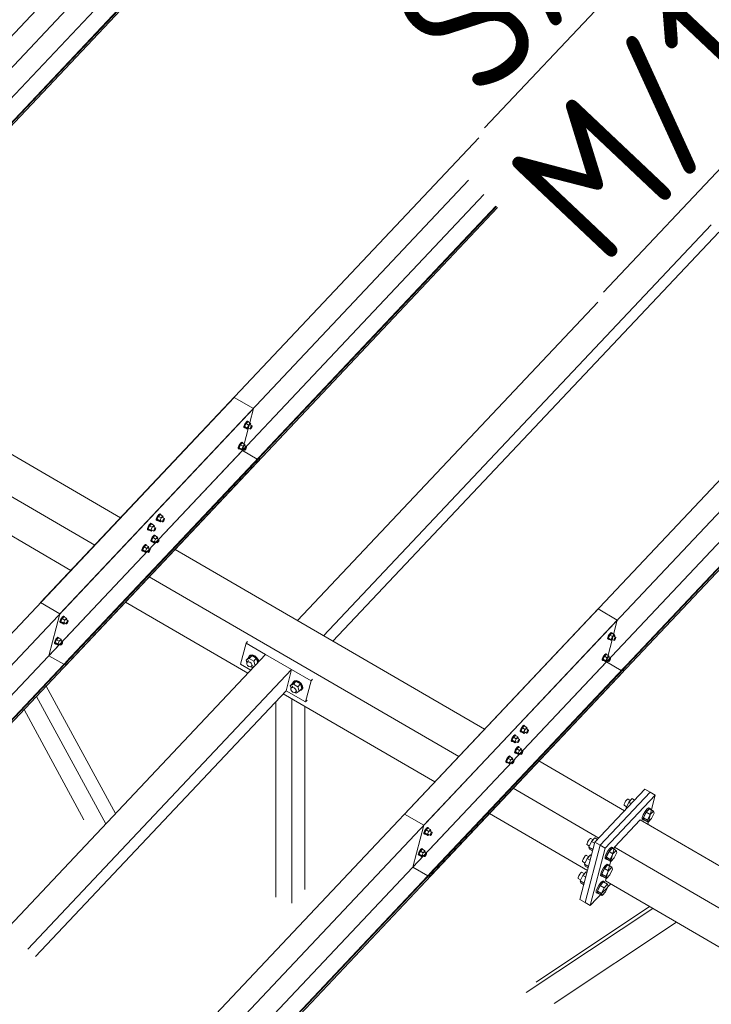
# Model space of a CAD drawing. Header units: millimetres. Extents: x -681 to 506, y -45 to 794.
# Tile 148 of 256: x -176 to -151, y 502 to 537. Entities that reach past the tile are written whole.
import ezdxf

# ---------------------------------------------------------------- set-up
doc = ezdxf.new("R2010")
doc.units = ezdxf.units.MM
doc.header["$LTSCALE"] = 0.6
doc.linetypes.add('XKITLINE00', pattern=[0])
for name, color, linetype, lineweight in [('Bolt', 7, 'Continuous', 0), ('Part', 2, 'Continuous', 0), ('PartMark', 3, 'Continuous', 0)]:
    doc.layers.add(name, color=color, linetype=linetype, lineweight=lineweight)
doc.styles.add('ISOCPEUR', font='ISOCPEUR.TTF')

msp = doc.modelspace()

# ---------------------------------------------------------------- linework, layer by layer
at = {"layer": 'Bolt', "color": 3, "linetype": 'XKITLINE00', "lineweight": 0}
for p, q in [((-167.542, 522.883), (-167.576, 522.823)), ((-167.518, 522.866), (-167.568, 522.761)), ((-167.553, 522.809), (-167.519, 522.869)), ((-167.504, 522.932), (-167.542, 522.883)), ((-167.519, 522.869), (-167.481, 522.918)), ((-167.454, 522.933), (-167.518, 522.866)), ((-167.425, 522.812), (-167.518, 522.866)), ((-167.473, 522.956), (-167.504, 522.932)), ((-167.481, 522.918), (-167.45, 522.943)), ((-167.456, 522.95), (-167.473, 522.956)), ((-167.456, 522.95), (-167.433, 522.936)), ((-167.454, 522.933), (-167.362, 522.879)), ((-167.45, 522.943), (-167.433, 522.936)), ((-167.433, 522.936), (-167.434, 522.921)), ((-167.362, 522.879), (-167.425, 522.812)), ((-167.349, 522.841), (-167.362, 522.879)), ((-167.6, 522.732), (-167.597, 522.768)), ((-167.6, 522.732), (-167.577, 522.719)), ((-167.576, 522.823), (-167.597, 522.768)), ((-167.577, 522.719), (-167.574, 522.754)), ((-167.56, 522.712), (-167.577, 522.719)), ((-167.574, 522.754), (-167.553, 522.809)), ((-167.475, 522.707), (-167.568, 522.761)), ((-167.568, 522.761), (-167.555, 522.722)), ((-167.551, 522.72), (-167.56, 522.712)), ((-167.555, 522.722), (-167.462, 522.668)), ((-167.475, 522.707), (-167.425, 522.812)), ((-167.475, 522.707), (-167.462, 522.668)), ((-167.462, 522.668), (-167.426, 522.707)), ((-167.448, 522.719), (-167.373, 522.676)), ((-167.376, 522.828), (-167.302, 522.785)), ((-167.373, 522.676), (-167.372, 522.694)), ((-167.365, 522.673), (-167.373, 522.676)), ((-167.372, 522.694), (-167.362, 522.721)), ((-167.349, 522.685), (-167.365, 522.673)), ((-167.362, 522.721), (-167.345, 522.751)), ((-167.359, 522.818), (-167.349, 522.841)), ((-167.331, 522.709), (-167.349, 522.685)), ((-167.345, 522.751), (-167.326, 522.776)), ((-167.314, 522.739), (-167.331, 522.709)), ((-167.326, 522.776), (-167.31, 522.788)), ((-167.303, 522.767), (-167.314, 522.739)), ((-167.31, 522.788), (-167.302, 522.785)), ((-167.302, 522.785), (-167.303, 522.767)), ((-167.702, 522.176), (-167.74, 522.127)), ((-167.716, 522.114), (-167.679, 522.163)), ((-167.652, 522.177), (-167.715, 522.11)), ((-167.67, 522.201), (-167.702, 522.176)), ((-167.679, 522.163), (-167.647, 522.187)), ((-167.654, 522.194), (-167.67, 522.201)), ((-167.654, 522.194), (-167.631, 522.181)), ((-167.652, 522.177), (-167.559, 522.123)), ((-167.647, 522.187), (-167.631, 522.181)), ((-167.631, 522.181), (-167.632, 522.165)), ((-167.797, 521.977), (-167.795, 522.012)), ((-167.797, 521.977), (-167.774, 521.963)), ((-167.774, 522.067), (-167.795, 522.012)), ((-167.74, 522.127), (-167.774, 522.067)), ((-167.774, 521.963), (-167.772, 521.999)), ((-167.757, 521.957), (-167.774, 521.963)), ((-167.772, 521.999), (-167.75, 522.054)), ((-167.715, 522.11), (-167.766, 522.005)), ((-167.673, 521.951), (-167.766, 522.005)), ((-167.766, 522.005), (-167.753, 521.967)), ((-167.748, 521.964), (-167.757, 521.957)), ((-167.753, 521.967), (-167.66, 521.913)), ((-167.75, 522.054), (-167.716, 522.114)), ((-167.622, 522.056), (-167.715, 522.11)), ((-167.673, 521.951), (-167.622, 522.056)), ((-167.673, 521.951), (-167.66, 521.913)), ((-167.66, 521.913), (-167.624, 521.951)), ((-167.645, 521.964), (-167.571, 521.92)), ((-167.559, 522.123), (-167.622, 522.056)), ((-167.574, 522.072), (-167.499, 522.029)), ((-167.571, 521.92), (-167.57, 521.938)), ((-167.563, 521.917), (-167.571, 521.92)), ((-167.57, 521.938), (-167.559, 521.966)), ((-167.547, 521.93), (-167.563, 521.917)), ((-167.546, 522.085), (-167.559, 522.123)), ((-167.559, 521.966), (-167.542, 521.996)), ((-167.557, 522.063), (-167.546, 522.085)), ((-167.528, 521.954), (-167.547, 521.93)), ((-167.542, 521.996), (-167.523, 522.02)), ((-167.511, 521.984), (-167.528, 521.954)), ((-167.523, 522.02), (-167.508, 522.032)), ((-167.501, 522.012), (-167.511, 521.984)), ((-167.508, 522.032), (-167.499, 522.029)), ((-167.499, 522.029), (-167.501, 522.012)), ((-170.727, 519.42), (-170.724, 519.455)), ((-170.727, 519.42), (-170.704, 519.406)), ((-170.703, 519.51), (-170.724, 519.455)), ((-170.704, 519.406), (-170.701, 519.442)), ((-170.687, 519.4), (-170.704, 519.406)), ((-170.669, 519.57), (-170.703, 519.51)), ((-170.701, 519.442), (-170.68, 519.497)), ((-170.645, 519.553), (-170.695, 519.448)), ((-170.602, 519.394), (-170.695, 519.448)), ((-170.695, 519.448), (-170.682, 519.41)), ((-170.678, 519.407), (-170.687, 519.4)), ((-170.682, 519.41), (-170.589, 519.356)), ((-170.68, 519.497), (-170.646, 519.557)), ((-170.631, 519.619), (-170.669, 519.57)), ((-170.646, 519.557), (-170.608, 519.606)), ((-170.582, 519.62), (-170.645, 519.553)), ((-170.552, 519.499), (-170.645, 519.553)), ((-170.6, 519.644), (-170.631, 519.619)), ((-170.608, 519.606), (-170.577, 519.63)), ((-170.602, 519.394), (-170.552, 519.499)), ((-170.602, 519.394), (-170.589, 519.356)), ((-170.583, 519.637), (-170.6, 519.644)), ((-170.589, 519.356), (-170.553, 519.394)), ((-170.583, 519.637), (-170.56, 519.624)), ((-170.582, 519.62), (-170.489, 519.566)), ((-170.577, 519.63), (-170.56, 519.624)), ((-170.575, 519.407), (-170.501, 519.364)), ((-170.56, 519.624), (-170.561, 519.609)), ((-170.489, 519.566), (-170.552, 519.499)), ((-170.503, 519.516), (-170.429, 519.472)), ((-170.501, 519.364), (-170.499, 519.381)), ((-170.492, 519.36), (-170.501, 519.364)), ((-170.499, 519.381), (-170.489, 519.409)), ((-170.476, 519.373), (-170.492, 519.36)), ((-170.476, 519.528), (-170.489, 519.566)), ((-170.489, 519.409), (-170.472, 519.439)), ((-170.486, 519.506), (-170.476, 519.528)), ((-170.458, 519.397), (-170.476, 519.373)), ((-170.472, 519.439), (-170.453, 519.463)), ((-170.441, 519.427), (-170.458, 519.397)), ((-170.453, 519.463), (-170.437, 519.476)), ((-170.43, 519.455), (-170.441, 519.427)), ((-170.437, 519.476), (-170.429, 519.472)), ((-170.429, 519.472), (-170.43, 519.455)), ((-171.044, 519.084), (-171.041, 519.119)), ((-171.044, 519.084), (-171.021, 519.07)), ((-171.02, 519.175), (-171.041, 519.119)), ((-171.021, 519.07), (-171.018, 519.106)), ((-171.004, 519.064), (-171.021, 519.07)), ((-170.986, 519.235), (-171.02, 519.175)), ((-171.018, 519.106), (-170.997, 519.161)), ((-170.962, 519.218), (-171.012, 519.112)), ((-170.919, 519.058), (-171.012, 519.112)), ((-171.012, 519.112), (-170.999, 519.074)), ((-170.995, 519.071), (-171.004, 519.064)), ((-170.999, 519.074), (-170.906, 519.02)), ((-170.997, 519.161), (-170.963, 519.221)), ((-170.948, 519.283), (-170.986, 519.235)), ((-170.963, 519.221), (-170.925, 519.27)), ((-170.899, 519.285), (-170.962, 519.218)), ((-170.869, 519.164), (-170.962, 519.218)), ((-170.917, 519.308), (-170.948, 519.283)), ((-170.925, 519.27), (-170.894, 519.294)), ((-170.919, 519.058), (-170.869, 519.164)), ((-170.919, 519.058), (-170.906, 519.02)), ((-170.9, 519.302), (-170.917, 519.308)), ((-170.906, 519.02), (-170.87, 519.058)), ((-170.9, 519.302), (-170.877, 519.288)), ((-170.899, 519.285), (-170.806, 519.231)), ((-170.894, 519.294), (-170.877, 519.288)), ((-170.892, 519.071), (-170.818, 519.028)), ((-170.877, 519.288), (-170.878, 519.273)), ((-170.806, 519.231), (-170.869, 519.164)), ((-170.82, 519.18), (-170.746, 519.137)), ((-170.818, 519.028), (-170.816, 519.046)), ((-170.809, 519.025), (-170.818, 519.028)), ((-170.816, 519.046), (-170.806, 519.073)), ((-170.794, 519.037), (-170.809, 519.025)), ((-170.793, 519.192), (-170.806, 519.231)), ((-170.806, 519.073), (-170.789, 519.103)), ((-170.803, 519.17), (-170.793, 519.192)), ((-170.775, 519.061), (-170.794, 519.037)), ((-170.789, 519.103), (-170.77, 519.127)), ((-170.758, 519.091), (-170.775, 519.061)), ((-170.77, 519.127), (-170.754, 519.14)), ((-170.747, 519.119), (-170.758, 519.091)), ((-170.754, 519.14), (-170.746, 519.137)), ((-170.746, 519.137), (-170.747, 519.119)), ((-170.924, 518.664), (-170.922, 518.7)), ((-170.924, 518.664), (-170.901, 518.651)), ((-170.901, 518.755), (-170.922, 518.7)), ((-170.867, 518.815), (-170.901, 518.755)), ((-170.901, 518.651), (-170.899, 518.686)), ((-170.884, 518.644), (-170.901, 518.651)), ((-170.899, 518.686), (-170.877, 518.741)), ((-170.842, 518.798), (-170.893, 518.693)), ((-170.8, 518.639), (-170.893, 518.693)), ((-170.893, 518.693), (-170.88, 518.654)), ((-170.875, 518.652), (-170.884, 518.644)), ((-170.88, 518.654), (-170.787, 518.6)), ((-170.877, 518.741), (-170.843, 518.801)), ((-170.829, 518.864), (-170.867, 518.815)), ((-170.843, 518.801), (-170.806, 518.85)), ((-170.779, 518.865), (-170.842, 518.798)), ((-170.749, 518.744), (-170.842, 518.798)), ((-170.798, 518.888), (-170.829, 518.864)), ((-170.806, 518.85), (-170.774, 518.875)), ((-170.8, 518.639), (-170.749, 518.744)), ((-170.8, 518.639), (-170.787, 518.6)), ((-170.781, 518.882), (-170.798, 518.888)), ((-170.787, 518.6), (-170.751, 518.639)), ((-170.781, 518.882), (-170.758, 518.868)), ((-170.779, 518.865), (-170.686, 518.811)), ((-170.774, 518.875), (-170.758, 518.868)), ((-170.772, 518.651), (-170.698, 518.608)), ((-170.758, 518.868), (-170.759, 518.853)), ((-170.686, 518.811), (-170.749, 518.744)), ((-170.701, 518.76), (-170.626, 518.717)), ((-170.697, 518.626), (-170.686, 518.653)), ((-170.673, 518.773), (-170.686, 518.811)), ((-170.686, 518.653), (-170.669, 518.683)), ((-170.684, 518.75), (-170.673, 518.773)), ((-170.655, 518.641), (-170.674, 518.617)), ((-170.669, 518.683), (-170.65, 518.708)), ((-170.638, 518.672), (-170.655, 518.641)), ((-170.65, 518.708), (-170.635, 518.72)), ((-170.628, 518.699), (-170.638, 518.672)), ((-170.635, 518.72), (-170.626, 518.717)), ((-170.626, 518.717), (-170.628, 518.699)), ((-171.241, 518.328), (-171.239, 518.364)), ((-171.241, 518.328), (-171.218, 518.315)), ((-171.218, 518.419), (-171.239, 518.364)), ((-171.184, 518.479), (-171.218, 518.419)), ((-171.218, 518.315), (-171.216, 518.35)), ((-171.202, 518.309), (-171.218, 518.315)), ((-171.216, 518.35), (-171.194, 518.406)), ((-171.159, 518.462), (-171.21, 518.357)), ((-171.117, 518.303), (-171.21, 518.357)), ((-171.21, 518.357), (-171.197, 518.318)), ((-171.192, 518.316), (-171.202, 518.309)), ((-171.197, 518.318), (-171.104, 518.265)), ((-171.194, 518.406), (-171.16, 518.466)), ((-171.146, 518.528), (-171.184, 518.479)), ((-171.16, 518.466), (-171.123, 518.514)), ((-171.096, 518.529), (-171.159, 518.462)), ((-171.066, 518.408), (-171.159, 518.462)), ((-171.115, 518.552), (-171.146, 518.528)), ((-171.123, 518.514), (-171.091, 518.539)), ((-171.117, 518.303), (-171.066, 518.408)), ((-171.117, 518.303), (-171.104, 518.265)), ((-171.098, 518.546), (-171.115, 518.552)), ((-171.104, 518.265), (-171.068, 518.303)), ((-171.098, 518.546), (-171.075, 518.532)), ((-171.096, 518.529), (-171.003, 518.475)), ((-171.091, 518.539), (-171.075, 518.532)), ((-171.089, 518.315), (-171.015, 518.272)), ((-171.075, 518.532), (-171.076, 518.517)), ((-171.003, 518.475), (-171.066, 518.408)), ((-171.018, 518.424), (-170.943, 518.381)), ((-171.015, 518.272), (-171.014, 518.29)), ((-171.014, 518.29), (-171.003, 518.318)), ((-170.991, 518.281), (-171.007, 518.269)), ((-170.99, 518.437), (-171.003, 518.475)), ((-171.003, 518.318), (-170.986, 518.348)), ((-171.001, 518.414), (-170.99, 518.437)), ((-170.972, 518.306), (-170.991, 518.281)), ((-170.986, 518.348), (-170.967, 518.372)), ((-170.955, 518.336), (-170.972, 518.306)), ((-170.967, 518.372), (-170.952, 518.384)), ((-170.945, 518.363), (-170.955, 518.336)), ((-170.952, 518.384), (-170.943, 518.381)), ((-170.943, 518.381), (-170.945, 518.363)), ((-170.698, 518.608), (-170.697, 518.626)), ((-170.69, 518.605), (-170.698, 518.608)), ((-170.674, 518.617), (-170.69, 518.605)), ((-171.007, 518.269), (-171.015, 518.272)), ((-174.147, 515.862), (-174.168, 515.807)), ((-174.113, 515.922), (-174.147, 515.862)), ((-174.145, 515.794), (-174.124, 515.849)), ((-174.089, 515.905), (-174.139, 515.8)), ((-174.124, 515.849), (-174.09, 515.909)), ((-174.075, 515.971), (-174.113, 515.922)), ((-174.09, 515.909), (-174.052, 515.957)), ((-174.026, 515.972), (-174.089, 515.905)), ((-173.996, 515.851), (-174.089, 515.905)), ((-174.044, 515.995), (-174.075, 515.971)), ((-174.052, 515.957), (-174.021, 515.982)), ((-174.046, 515.746), (-173.996, 515.851)), ((-174.027, 515.989), (-174.044, 515.995)), ((-174.027, 515.989), (-174.004, 515.976)), ((-174.026, 515.972), (-173.933, 515.918)), ((-174.021, 515.982), (-174.004, 515.976)), ((-174.004, 515.976), (-174.005, 515.96)), ((-173.933, 515.918), (-173.996, 515.851)), ((-173.947, 515.867), (-173.873, 515.824)), ((-173.92, 515.88), (-173.933, 515.918)), ((-173.93, 515.858), (-173.92, 515.88)), ((-173.916, 515.791), (-173.897, 515.815)), ((-173.897, 515.815), (-173.881, 515.827)), ((-173.881, 515.827), (-173.873, 515.824)), ((-173.873, 515.824), (-173.874, 515.806)), ((-174.171, 515.772), (-174.168, 515.807)), ((-174.171, 515.772), (-174.148, 515.758)), ((-174.148, 515.758), (-174.145, 515.794)), ((-174.131, 515.752), (-174.148, 515.758)), ((-174.046, 515.746), (-174.139, 515.8)), ((-174.139, 515.8), (-174.126, 515.762)), ((-174.122, 515.759), (-174.131, 515.752)), ((-174.126, 515.762), (-174.033, 515.708)), ((-174.046, 515.746), (-174.033, 515.708)), ((-174.033, 515.708), (-173.997, 515.746)), ((-174.019, 515.758), (-173.945, 515.715)), ((-173.945, 515.715), (-173.943, 515.733)), ((-173.936, 515.712), (-173.945, 515.715)), ((-173.943, 515.733), (-173.933, 515.761)), ((-173.921, 515.724), (-173.936, 515.712)), ((-173.933, 515.761), (-173.916, 515.791)), ((-173.902, 515.749), (-173.921, 515.724)), ((-173.885, 515.779), (-173.902, 515.749)), ((-173.874, 515.806), (-173.885, 515.779)), ((-174.311, 515.167), (-174.345, 515.107)), ((-174.286, 515.15), (-174.337, 515.044)), ((-174.322, 515.093), (-174.288, 515.153)), ((-174.273, 515.215), (-174.311, 515.167)), ((-174.288, 515.153), (-174.25, 515.202)), ((-174.223, 515.217), (-174.286, 515.15)), ((-174.193, 515.096), (-174.286, 515.15)), ((-174.242, 515.24), (-174.273, 515.215)), ((-174.25, 515.202), (-174.218, 515.226)), ((-174.225, 515.234), (-174.242, 515.24)), ((-174.225, 515.234), (-174.202, 515.22)), ((-174.223, 515.217), (-174.13, 515.163)), ((-174.218, 515.226), (-174.202, 515.22)), ((-174.202, 515.22), (-174.203, 515.205)), ((-174.13, 515.163), (-174.193, 515.096)), ((-174.145, 515.112), (-174.07, 515.069)), ((-174.117, 515.124), (-174.13, 515.163)), ((-174.128, 515.102), (-174.117, 515.124)), ((-154.592, 515.181), (-154.589, 515.216)), ((-154.592, 515.181), (-154.569, 515.167)), ((-154.568, 515.272), (-154.589, 515.216)), ((-154.569, 515.167), (-154.566, 515.203)), ((-154.552, 515.161), (-154.569, 515.167)), ((-154.534, 515.332), (-154.568, 515.272)), ((-154.566, 515.203), (-154.545, 515.258)), ((-154.51, 515.314), (-154.56, 515.209)), ((-154.467, 515.155), (-154.56, 515.209)), ((-154.56, 515.209), (-154.547, 515.171)), ((-154.543, 515.168), (-154.552, 515.161)), ((-154.547, 515.171), (-154.454, 515.117)), ((-154.545, 515.258), (-154.511, 515.318)), ((-154.496, 515.38), (-154.534, 515.332)), ((-154.511, 515.318), (-154.473, 515.367)), ((-154.446, 515.381), (-154.51, 515.314)), ((-154.417, 515.261), (-154.51, 515.314)), ((-154.465, 515.405), (-154.496, 515.38)), ((-154.473, 515.367), (-154.442, 515.391)), ((-154.467, 515.155), (-154.417, 515.261)), ((-154.467, 515.155), (-154.454, 515.117)), ((-154.448, 515.398), (-154.465, 515.405)), ((-154.454, 515.117), (-154.418, 515.155)), ((-154.448, 515.398), (-154.425, 515.385)), ((-154.446, 515.381), (-154.353, 515.328)), ((-154.442, 515.391), (-154.425, 515.385)), ((-154.44, 515.168), (-154.365, 515.125)), ((-154.425, 515.385), (-154.426, 515.37)), ((-154.353, 515.328), (-154.417, 515.261)), ((-154.368, 515.277), (-154.294, 515.233)), ((-154.365, 515.125), (-154.364, 515.142)), ((-154.357, 515.122), (-154.365, 515.125)), ((-154.364, 515.142), (-154.354, 515.17)), ((-154.341, 515.134), (-154.357, 515.122)), ((-154.354, 515.17), (-154.337, 515.2)), ((-154.341, 515.289), (-154.353, 515.328)), ((-154.351, 515.267), (-154.341, 515.289)), ((-154.323, 515.158), (-154.341, 515.134)), ((-154.337, 515.2), (-154.318, 515.224)), ((-154.306, 515.188), (-154.323, 515.158)), ((-154.318, 515.224), (-154.302, 515.237)), ((-154.295, 515.216), (-154.306, 515.188)), ((-154.302, 515.237), (-154.294, 515.233)), ((-154.294, 515.233), (-154.295, 515.216)), ((-174.368, 515.016), (-174.366, 515.051)), ((-174.368, 515.016), (-174.345, 515.002)), ((-174.345, 515.107), (-174.366, 515.051)), ((-174.345, 515.002), (-174.343, 515.038)), ((-174.329, 514.996), (-174.345, 515.002)), ((-174.343, 515.038), (-174.322, 515.093)), ((-174.244, 514.99), (-174.337, 515.044)), ((-174.337, 515.044), (-174.324, 515.006)), ((-174.319, 515.003), (-174.329, 514.996)), ((-174.324, 515.006), (-174.231, 514.952)), ((-174.244, 514.99), (-174.193, 515.096)), ((-174.244, 514.99), (-174.231, 514.952)), ((-174.231, 514.952), (-174.195, 514.99)), ((-174.216, 515.003), (-174.142, 514.96)), ((-174.142, 514.96), (-174.141, 514.978)), ((-174.134, 514.957), (-174.142, 514.96)), ((-174.141, 514.978), (-174.13, 515.005)), ((-174.118, 514.969), (-174.134, 514.957)), ((-174.13, 515.005), (-174.113, 515.035)), ((-174.099, 514.993), (-174.118, 514.969)), ((-174.113, 515.035), (-174.094, 515.06)), ((-174.082, 515.023), (-174.099, 514.993)), ((-174.094, 515.06), (-174.079, 515.072)), ((-174.072, 515.051), (-174.082, 515.023)), ((-174.079, 515.072), (-174.07, 515.069)), ((-174.07, 515.069), (-174.072, 515.051)), ((-167.514, 514.414), (-167.422, 514.511)), ((-167.514, 514.414), (-167.404, 514.48)), ((-167.488, 514.331), (-167.514, 514.414)), ((-167.433, 514.518), (-167.392, 514.574)), ((-167.432, 514.501), (-167.433, 514.518)), ((-167.312, 514.578), (-167.422, 514.511)), ((-167.404, 514.48), (-167.312, 514.578)), ((-167.404, 514.48), (-167.243, 514.387)), ((-167.392, 514.574), (-167.374, 514.593)), ((-167.392, 514.574), (-167.315, 514.589)), ((-167.298, 514.607), (-167.374, 514.593)), ((-167.315, 514.589), (-167.224, 514.558)), ((-167.151, 514.485), (-167.312, 514.578)), ((-167.207, 514.576), (-167.298, 514.607)), ((-167.243, 514.387), (-167.151, 514.485)), ((-167.224, 514.558), (-167.143, 514.489)), ((-167.126, 514.507), (-167.207, 514.576)), ((-167.1, 514.325), (-167.151, 514.485)), ((-167.143, 514.489), (-167.094, 514.401)), ((-167.077, 514.42), (-167.126, 514.507)), ((-167.073, 514.352), (-167.077, 514.42)), ((-154.789, 514.425), (-154.787, 514.461)), ((-154.789, 514.425), (-154.766, 514.412)), ((-154.766, 514.516), (-154.787, 514.461)), ((-154.732, 514.576), (-154.766, 514.516)), ((-154.766, 514.412), (-154.763, 514.447)), ((-154.749, 514.405), (-154.766, 514.412)), ((-154.763, 514.447), (-154.742, 514.503)), ((-154.707, 514.559), (-154.758, 514.454)), ((-154.665, 514.4), (-154.758, 514.454)), ((-154.758, 514.454), (-154.745, 514.415)), ((-154.74, 514.413), (-154.749, 514.405)), ((-154.745, 514.415), (-154.652, 514.361)), ((-154.742, 514.503), (-154.708, 514.563)), ((-154.694, 514.625), (-154.732, 514.576)), ((-154.708, 514.563), (-154.671, 514.611)), ((-154.644, 514.626), (-154.707, 514.559)), ((-154.614, 514.505), (-154.707, 514.559)), ((-154.662, 514.649), (-154.694, 514.625)), ((-154.671, 514.611), (-154.639, 514.636)), ((-154.665, 514.4), (-154.614, 514.505)), ((-154.646, 514.643), (-154.662, 514.649)), ((-154.646, 514.643), (-154.623, 514.629)), ((-154.644, 514.626), (-154.551, 514.572)), ((-154.639, 514.636), (-154.623, 514.629)), ((-154.637, 514.412), (-154.563, 514.369)), ((-154.623, 514.629), (-154.624, 514.614)), ((-154.551, 514.572), (-154.614, 514.505)), ((-154.565, 514.521), (-154.491, 514.478)), ((-154.562, 514.387), (-154.551, 514.414)), ((-154.538, 514.534), (-154.551, 514.572)), ((-154.551, 514.414), (-154.534, 514.445)), ((-154.549, 514.511), (-154.538, 514.534)), ((-154.534, 514.445), (-154.515, 514.469)), ((-154.503, 514.433), (-154.52, 514.403)), ((-154.515, 514.469), (-154.499, 514.481)), ((-154.492, 514.46), (-154.503, 514.433)), ((-154.499, 514.481), (-154.491, 514.478)), ((-154.491, 514.478), (-154.492, 514.46)), ((-167.492, 514.325), (-167.47, 514.356)), ((-167.49, 514.28), (-167.492, 514.325)), ((-167.463, 514.233), (-167.49, 514.28)), ((-167.47, 514.356), (-167.424, 514.405)), ((-167.47, 514.356), (-167.429, 514.364)), ((-167.419, 514.196), (-167.463, 514.233)), ((-167.429, 514.364), (-167.38, 514.347)), ((-167.37, 514.179), (-167.419, 514.196)), ((-167.38, 514.347), (-167.336, 514.31)), ((-167.329, 514.187), (-167.37, 514.179)), ((-167.343, 514.184), (-167.302, 514.16)), ((-167.336, 514.31), (-167.309, 514.262)), ((-167.329, 514.187), (-167.283, 514.236)), ((-167.306, 514.217), (-167.329, 514.187)), ((-167.309, 514.262), (-167.306, 514.217)), ((-167.302, 514.16), (-167.192, 514.227)), ((-167.192, 514.227), (-167.243, 514.387)), ((-167.192, 514.227), (-167.1, 514.325)), ((-167.166, 514.255), (-167.164, 514.255)), ((-167.094, 514.401), (-167.09, 514.333)), ((-154.665, 514.4), (-154.652, 514.361)), ((-154.652, 514.361), (-154.616, 514.4)), ((-154.563, 514.369), (-154.562, 514.387)), ((-154.555, 514.366), (-154.563, 514.369)), ((-154.539, 514.378), (-154.555, 514.366)), ((-154.52, 514.403), (-154.539, 514.378)), ((-165.935, 513.497), (-165.842, 513.594)), ((-165.935, 513.497), (-165.824, 513.563)), ((-165.908, 513.414), (-165.935, 513.497)), ((-165.913, 513.408), (-165.89, 513.439)), ((-165.91, 513.363), (-165.913, 513.408)), ((-165.883, 513.316), (-165.91, 513.363)), ((-165.89, 513.439), (-165.844, 513.488)), ((-165.89, 513.439), (-165.849, 513.447)), ((-165.853, 513.601), (-165.812, 513.657)), ((-165.852, 513.584), (-165.853, 513.601)), ((-165.849, 513.447), (-165.8, 513.43)), ((-165.732, 513.661), (-165.842, 513.594)), ((-165.824, 513.563), (-165.732, 513.661)), ((-165.824, 513.563), (-165.664, 513.47)), ((-165.812, 513.657), (-165.795, 513.676)), ((-165.812, 513.657), (-165.736, 513.672)), ((-165.8, 513.43), (-165.756, 513.393)), ((-165.718, 513.69), (-165.795, 513.676)), ((-165.756, 513.393), (-165.729, 513.346)), ((-165.736, 513.672), (-165.645, 513.641)), ((-165.571, 513.568), (-165.732, 513.661)), ((-165.628, 513.659), (-165.718, 513.69)), ((-165.664, 513.47), (-165.571, 513.568)), ((-165.613, 513.31), (-165.664, 513.47)), ((-165.645, 513.641), (-165.564, 513.572)), ((-165.547, 513.59), (-165.628, 513.659)), ((-165.613, 513.31), (-165.52, 513.408)), ((-165.52, 513.408), (-165.571, 513.568)), ((-165.564, 513.572), (-165.514, 513.484)), ((-165.51, 513.401), (-165.551, 513.345)), ((-165.551, 513.345), (-165.534, 513.363)), ((-165.497, 513.503), (-165.547, 513.59)), ((-165.534, 513.363), (-165.492, 513.42)), ((-165.514, 513.484), (-165.51, 513.401)), ((-165.492, 513.42), (-165.497, 513.503)), ((-165.84, 513.279), (-165.883, 513.316)), ((-165.79, 513.262), (-165.84, 513.279)), ((-165.749, 513.27), (-165.79, 513.262)), ((-165.764, 513.267), (-165.723, 513.243)), ((-165.749, 513.27), (-165.703, 513.319)), ((-165.727, 513.301), (-165.749, 513.27)), ((-165.729, 513.346), (-165.727, 513.301)), ((-165.723, 513.243), (-165.613, 513.31)), ((-165.551, 513.345), (-165.586, 513.338)), ((-157.695, 511.959), (-157.716, 511.904)), ((-157.661, 512.019), (-157.695, 511.959)), ((-157.637, 512.002), (-157.687, 511.897)), ((-157.672, 511.946), (-157.638, 512.006)), ((-157.623, 512.068), (-157.661, 512.019)), ((-157.638, 512.006), (-157.6, 512.054)), ((-157.573, 512.069), (-157.637, 512.002)), ((-157.544, 511.948), (-157.637, 512.002)), ((-157.592, 512.092), (-157.623, 512.068)), ((-157.6, 512.054), (-157.569, 512.079)), ((-157.594, 511.843), (-157.544, 511.948)), ((-157.575, 512.086), (-157.592, 512.092)), ((-157.575, 512.086), (-157.552, 512.073)), ((-157.573, 512.069), (-157.481, 512.015)), ((-157.569, 512.079), (-157.552, 512.073)), ((-157.552, 512.073), (-157.553, 512.057)), ((-157.481, 512.015), (-157.544, 511.948)), ((-157.495, 511.964), (-157.421, 511.921)), ((-157.468, 511.977), (-157.481, 512.015)), ((-157.478, 511.955), (-157.468, 511.977)), ((-158.012, 511.623), (-158.033, 511.568)), ((-157.978, 511.683), (-158.012, 511.623)), ((-158.01, 511.555), (-157.989, 511.61)), ((-157.954, 511.666), (-158.004, 511.561)), ((-157.989, 511.61), (-157.955, 511.67)), ((-157.94, 511.732), (-157.978, 511.683)), ((-157.955, 511.67), (-157.917, 511.719)), ((-157.89, 511.733), (-157.954, 511.666)), ((-157.861, 511.612), (-157.954, 511.666)), ((-157.909, 511.757), (-157.94, 511.732)), ((-157.917, 511.719), (-157.886, 511.743)), ((-157.911, 511.507), (-157.861, 511.612)), ((-157.892, 511.75), (-157.909, 511.757)), ((-157.892, 511.75), (-157.869, 511.737)), ((-157.89, 511.733), (-157.798, 511.679)), ((-157.886, 511.743), (-157.869, 511.737)), ((-157.869, 511.737), (-157.87, 511.721)), ((-157.798, 511.679), (-157.861, 511.612)), ((-157.812, 511.628), (-157.738, 511.585)), ((-157.785, 511.641), (-157.798, 511.679)), ((-157.795, 511.619), (-157.785, 511.641)), ((-157.719, 511.868), (-157.716, 511.904)), ((-157.719, 511.868), (-157.696, 511.855)), ((-157.696, 511.855), (-157.693, 511.89)), ((-157.679, 511.849), (-157.696, 511.855)), ((-157.693, 511.89), (-157.672, 511.946)), ((-157.594, 511.843), (-157.687, 511.897)), ((-157.687, 511.897), (-157.674, 511.858)), ((-157.67, 511.856), (-157.679, 511.849)), ((-157.674, 511.858), (-157.581, 511.805)), ((-157.594, 511.843), (-157.581, 511.805)), ((-157.581, 511.805), (-157.545, 511.843)), ((-157.567, 511.855), (-157.492, 511.812)), ((-157.492, 511.812), (-157.491, 511.83)), ((-157.484, 511.809), (-157.492, 511.812)), ((-157.491, 511.83), (-157.481, 511.858)), ((-157.468, 511.821), (-157.484, 511.809)), ((-157.481, 511.858), (-157.464, 511.888)), ((-157.45, 511.846), (-157.468, 511.821)), ((-157.464, 511.888), (-157.445, 511.912)), ((-157.433, 511.876), (-157.45, 511.846)), ((-157.445, 511.912), (-157.429, 511.924)), ((-157.422, 511.903), (-157.433, 511.876)), ((-157.429, 511.924), (-157.421, 511.921)), ((-157.421, 511.921), (-157.422, 511.903)), ((-158.036, 511.533), (-158.033, 511.568)), ((-158.036, 511.533), (-158.013, 511.519)), ((-158.013, 511.519), (-158.01, 511.555)), ((-157.996, 511.513), (-158.013, 511.519)), ((-157.911, 511.507), (-158.004, 511.561)), ((-158.004, 511.561), (-157.991, 511.523)), ((-157.987, 511.52), (-157.996, 511.513)), ((-157.991, 511.523), (-157.898, 511.469)), ((-157.911, 511.507), (-157.898, 511.469)), ((-157.898, 511.469), (-157.862, 511.507)), ((-157.859, 511.264), (-157.893, 511.204)), ((-157.834, 511.247), (-157.885, 511.141)), ((-157.884, 511.52), (-157.809, 511.476)), ((-157.869, 511.19), (-157.835, 511.25)), ((-157.821, 511.312), (-157.859, 511.264)), ((-157.835, 511.25), (-157.798, 511.299)), ((-157.771, 511.313), (-157.834, 511.247)), ((-157.741, 511.193), (-157.834, 511.247)), ((-157.789, 511.337), (-157.821, 511.312)), ((-157.809, 511.476), (-157.808, 511.494)), ((-157.801, 511.473), (-157.809, 511.476)), ((-157.808, 511.494), (-157.798, 511.522)), ((-157.785, 511.486), (-157.801, 511.473)), ((-157.798, 511.522), (-157.781, 511.552)), ((-157.798, 511.299), (-157.766, 511.323)), ((-157.773, 511.33), (-157.789, 511.337)), ((-157.767, 511.51), (-157.785, 511.486)), ((-157.781, 511.552), (-157.762, 511.576)), ((-157.773, 511.33), (-157.75, 511.317)), ((-157.771, 511.313), (-157.678, 511.26)), ((-157.75, 511.54), (-157.767, 511.51)), ((-157.766, 511.323), (-157.75, 511.317)), ((-157.762, 511.576), (-157.746, 511.588)), ((-157.75, 511.317), (-157.751, 511.302)), ((-157.739, 511.567), (-157.75, 511.54)), ((-157.746, 511.588), (-157.738, 511.585)), ((-157.678, 511.26), (-157.741, 511.193)), ((-157.738, 511.585), (-157.739, 511.567)), ((-157.665, 511.221), (-157.678, 511.26)), ((-158.176, 510.928), (-158.21, 510.868)), ((-158.151, 510.911), (-158.202, 510.805)), ((-158.186, 510.854), (-158.152, 510.914)), ((-158.138, 510.977), (-158.176, 510.928)), ((-158.152, 510.914), (-158.115, 510.963)), ((-158.088, 510.978), (-158.151, 510.911)), ((-158.058, 510.857), (-158.151, 510.911)), ((-158.106, 511.001), (-158.138, 510.977)), ((-158.115, 510.963), (-158.083, 510.988)), ((-158.09, 510.995), (-158.106, 511.001)), ((-158.09, 510.995), (-158.067, 510.981)), ((-158.088, 510.978), (-157.995, 510.924)), ((-158.083, 510.988), (-158.067, 510.981)), ((-158.067, 510.981), (-158.068, 510.966)), ((-157.995, 510.924), (-158.058, 510.857)), ((-157.982, 510.885), (-157.995, 510.924)), ((-157.916, 511.113), (-157.914, 511.148)), ((-157.916, 511.113), (-157.893, 511.099)), ((-157.893, 511.204), (-157.914, 511.148)), ((-157.893, 511.099), (-157.89, 511.135)), ((-157.876, 511.093), (-157.893, 511.099)), ((-157.89, 511.135), (-157.869, 511.19)), ((-157.792, 511.087), (-157.885, 511.141)), ((-157.885, 511.141), (-157.872, 511.103)), ((-157.867, 511.1), (-157.876, 511.093)), ((-157.872, 511.103), (-157.779, 511.049)), ((-157.792, 511.087), (-157.741, 511.193)), ((-157.792, 511.087), (-157.779, 511.049)), ((-157.779, 511.049), (-157.743, 511.087)), ((-157.764, 511.1), (-157.69, 511.057)), ((-157.693, 511.209), (-157.618, 511.166)), ((-157.69, 511.057), (-157.689, 511.075)), ((-157.682, 511.054), (-157.69, 511.057)), ((-157.689, 511.075), (-157.678, 511.102)), ((-157.666, 511.066), (-157.682, 511.054)), ((-157.678, 511.102), (-157.661, 511.132)), ((-157.676, 511.199), (-157.665, 511.221)), ((-157.647, 511.09), (-157.666, 511.066)), ((-157.661, 511.132), (-157.642, 511.156)), ((-157.63, 511.12), (-157.647, 511.09)), ((-157.642, 511.156), (-157.627, 511.169)), ((-157.619, 511.148), (-157.63, 511.12)), ((-157.627, 511.169), (-157.618, 511.166)), ((-157.618, 511.166), (-157.619, 511.148)), ((-158.233, 510.777), (-158.231, 510.813)), ((-158.233, 510.777), (-158.21, 510.764)), ((-158.21, 510.868), (-158.231, 510.813)), ((-158.21, 510.764), (-158.208, 510.799)), ((-158.193, 510.757), (-158.21, 510.764)), ((-158.208, 510.799), (-158.186, 510.854)), ((-158.109, 510.751), (-158.202, 510.805)), ((-158.202, 510.805), (-158.189, 510.767)), ((-158.184, 510.764), (-158.193, 510.757)), ((-158.189, 510.767), (-158.096, 510.713)), ((-158.109, 510.751), (-158.058, 510.857)), ((-158.109, 510.751), (-158.096, 510.713)), ((-158.096, 510.713), (-158.06, 510.751)), ((-158.081, 510.764), (-158.007, 510.721)), ((-158.01, 510.873), (-157.935, 510.83)), ((-158.007, 510.721), (-158.006, 510.739)), ((-157.999, 510.718), (-158.007, 510.721)), ((-158.006, 510.739), (-157.995, 510.766)), ((-157.983, 510.73), (-157.999, 510.718)), ((-157.995, 510.766), (-157.978, 510.796)), ((-157.993, 510.863), (-157.982, 510.885)), ((-157.964, 510.754), (-157.983, 510.73)), ((-157.978, 510.796), (-157.959, 510.821)), ((-157.947, 510.784), (-157.964, 510.754)), ((-157.959, 510.821), (-157.944, 510.833)), ((-157.937, 510.812), (-157.947, 510.784)), ((-157.944, 510.833), (-157.935, 510.83)), ((-157.935, 510.83), (-157.937, 510.812)), ((-154.004, 509.271), (-154.007, 509.236)), ((-154.007, 509.236), (-153.917, 509.183)), ((-153.983, 509.326), (-154.004, 509.271)), ((-153.949, 509.386), (-153.983, 509.326)), ((-153.912, 509.435), (-153.949, 509.386)), ((-153.934, 509.147), (-153.839, 509.347)), ((-153.922, 509.11), (-153.934, 509.147)), ((-153.934, 509.147), (-153.904, 509.13)), ((-153.88, 509.46), (-153.912, 509.435)), ((-153.863, 509.453), (-153.88, 509.46)), ((-153.863, 509.453), (-153.783, 509.406)), ((-153.719, 509.474), (-153.839, 509.347)), ((-153.839, 509.347), (-153.748, 509.294)), ((-153.719, 509.474), (-153.629, 509.421)), ((-153.128, 509.146), (-153.186, 509.101)), ((-153.098, 509.134), (-153.128, 509.146)), ((-153.098, 509.134), (-153.06, 509.112)), ((-153.356, 508.8), (-153.361, 508.735)), ((-153.317, 508.901), (-153.356, 508.8)), ((-153.319, 508.779), (-153.28, 508.88)), ((-153.255, 509.011), (-153.317, 508.901)), ((-153.216, 508.985), (-153.312, 508.786)), ((-153.312, 508.786), (-153.287, 508.713)), ((-153.312, 508.786), (-153.172, 508.705)), ((-153.28, 508.88), (-153.218, 508.99)), ((-153.186, 509.101), (-153.255, 509.011)), ((-153.218, 508.99), (-153.148, 509.079)), ((-153.096, 509.112), (-153.216, 508.985)), ((-153.216, 508.985), (-153.077, 508.905)), ((-153.172, 508.705), (-153.077, 508.905)), ((-153.148, 509.079), (-153.091, 509.124)), ((-153.096, 509.112), (-152.957, 509.031)), ((-153.091, 509.124), (-153.06, 509.112)), ((-153.077, 508.905), (-152.957, 509.031)), ((-153.06, 509.112), (-153.062, 509.092)), ((-152.933, 508.959), (-153.028, 508.759)), ((-152.957, 509.031), (-152.933, 508.959)), ((-161.036, 508.444), (-161.067, 508.42)), ((-161.044, 508.406), (-161.013, 508.431)), ((-161.019, 508.438), (-161.036, 508.444)), ((-161.019, 508.438), (-160.996, 508.424)), ((-161.013, 508.431), (-160.996, 508.424)), ((-153.361, 508.735), (-153.323, 508.713)), ((-153.323, 508.713), (-153.319, 508.779)), ((-153.293, 508.702), (-153.323, 508.713)), ((-153.282, 508.71), (-153.293, 508.702)), ((-153.287, 508.713), (-153.148, 508.633)), ((-153.148, 508.633), (-153.172, 508.705)), ((-153.028, 508.759), (-153.148, 508.633)), ((-161.163, 508.22), (-161.16, 508.256)), ((-161.163, 508.22), (-161.14, 508.207)), ((-161.139, 508.311), (-161.16, 508.256)), ((-161.14, 508.207), (-161.137, 508.242)), ((-161.123, 508.2), (-161.14, 508.207)), ((-161.105, 508.371), (-161.139, 508.311)), ((-161.137, 508.242), (-161.116, 508.297)), ((-161.081, 508.354), (-161.131, 508.249)), ((-161.038, 508.195), (-161.131, 508.249)), ((-161.131, 508.249), (-161.118, 508.21)), ((-161.114, 508.208), (-161.123, 508.2)), ((-161.118, 508.21), (-161.025, 508.156)), ((-161.116, 508.297), (-161.082, 508.357)), ((-161.067, 508.42), (-161.105, 508.371)), ((-161.082, 508.357), (-161.044, 508.406)), ((-161.018, 508.421), (-161.081, 508.354)), ((-160.988, 508.3), (-161.081, 508.354)), ((-161.038, 508.195), (-160.988, 508.3)), ((-161.038, 508.195), (-161.025, 508.156)), ((-161.025, 508.156), (-160.989, 508.195)), ((-161.018, 508.421), (-160.925, 508.367)), ((-161.011, 508.207), (-160.937, 508.164)), ((-160.996, 508.424), (-160.997, 508.409)), ((-160.925, 508.367), (-160.988, 508.3)), ((-160.939, 508.316), (-160.865, 508.273)), ((-160.937, 508.164), (-160.935, 508.182)), ((-160.928, 508.161), (-160.937, 508.164)), ((-160.935, 508.182), (-160.925, 508.209)), ((-160.913, 508.173), (-160.928, 508.161)), ((-160.912, 508.329), (-160.925, 508.367)), ((-160.925, 508.209), (-160.908, 508.239)), ((-160.922, 508.306), (-160.912, 508.329)), ((-160.894, 508.197), (-160.913, 508.173)), ((-160.908, 508.239), (-160.889, 508.264)), ((-160.877, 508.227), (-160.894, 508.197)), ((-160.889, 508.264), (-160.873, 508.276)), ((-160.866, 508.255), (-160.877, 508.227)), ((-160.873, 508.276), (-160.865, 508.273)), ((-160.865, 508.273), (-160.866, 508.255)), ((-155.33, 507.867), (-155.333, 507.831)), ((-155.333, 507.831), (-155.243, 507.779)), ((-155.309, 507.922), (-155.33, 507.867)), ((-155.275, 507.982), (-155.309, 507.922)), ((-155.237, 508.031), (-155.275, 507.982)), ((-155.165, 507.942), (-155.26, 507.743)), ((-155.26, 507.743), (-155.236, 507.67)), ((-155.26, 507.743), (-155.116, 507.659)), ((-155.206, 508.055), (-155.237, 508.031)), ((-155.189, 508.049), (-155.206, 508.055)), ((-155.189, 508.049), (-155.108, 508.002)), ((-155.045, 508.069), (-155.165, 507.942)), ((-155.165, 507.942), (-155.058, 507.881)), ((-155.045, 508.069), (-154.954, 508.017)), ((-154.454, 507.741), (-154.511, 507.696)), ((-154.423, 507.73), (-154.454, 507.741)), ((-154.423, 507.73), (-154.386, 507.708)), ((-161.36, 507.465), (-161.358, 507.5)), ((-161.36, 507.465), (-161.337, 507.451)), ((-161.337, 507.555), (-161.358, 507.5)), ((-161.303, 507.615), (-161.337, 507.555)), ((-161.337, 507.451), (-161.335, 507.487)), ((-161.321, 507.445), (-161.337, 507.451)), ((-161.335, 507.487), (-161.313, 507.542)), ((-161.278, 507.598), (-161.329, 507.493)), ((-161.236, 507.439), (-161.329, 507.493)), ((-161.329, 507.493), (-161.316, 507.455)), ((-161.311, 507.452), (-161.321, 507.445)), ((-161.316, 507.455), (-161.223, 507.401)), ((-161.313, 507.542), (-161.279, 507.602)), ((-161.265, 507.664), (-161.303, 507.615)), ((-161.279, 507.602), (-161.242, 507.651)), ((-161.215, 507.665), (-161.278, 507.598)), ((-161.185, 507.544), (-161.278, 507.598)), ((-161.234, 507.689), (-161.265, 507.664)), ((-161.242, 507.651), (-161.21, 507.675)), ((-161.236, 507.439), (-161.185, 507.544)), ((-161.236, 507.439), (-161.223, 507.401)), ((-161.217, 507.682), (-161.234, 507.689)), ((-161.223, 507.401), (-161.187, 507.439)), ((-161.217, 507.682), (-161.194, 507.669)), ((-161.215, 507.665), (-161.122, 507.611)), ((-161.21, 507.675), (-161.194, 507.669)), ((-161.208, 507.452), (-161.134, 507.408)), ((-161.194, 507.669), (-161.195, 507.653)), ((-161.122, 507.611), (-161.185, 507.544)), ((-161.137, 507.56), (-161.062, 507.517)), ((-161.134, 507.408), (-161.133, 507.426)), ((-161.126, 507.405), (-161.134, 507.408)), ((-161.133, 507.426), (-161.122, 507.454)), ((-161.11, 507.418), (-161.126, 507.405)), ((-161.109, 507.573), (-161.122, 507.611)), ((-161.122, 507.454), (-161.105, 507.484)), ((-161.12, 507.551), (-161.109, 507.573)), ((-161.091, 507.442), (-161.11, 507.418)), ((-161.105, 507.484), (-161.086, 507.508)), ((-161.074, 507.472), (-161.091, 507.442)), ((-161.086, 507.508), (-161.071, 507.52)), ((-161.064, 507.5), (-161.074, 507.472)), ((-161.071, 507.52), (-161.062, 507.517)), ((-161.062, 507.517), (-161.064, 507.5)), ((-155.433, 507.377), (-155.467, 507.317)), ((-155.395, 507.426), (-155.433, 507.377)), ((-155.364, 507.451), (-155.395, 507.426)), ((-155.347, 507.444), (-155.364, 507.451)), ((-155.347, 507.444), (-155.266, 507.397)), ((-155.203, 507.465), (-155.323, 507.338)), ((-155.236, 507.67), (-155.129, 507.609)), ((-155.203, 507.465), (-155.171, 507.447)), ((-154.682, 507.396), (-154.686, 507.331)), ((-154.643, 507.497), (-154.682, 507.396)), ((-154.644, 507.374), (-154.606, 507.475)), ((-154.581, 507.607), (-154.643, 507.497)), ((-154.542, 507.581), (-154.637, 507.382)), ((-154.637, 507.382), (-154.613, 507.309)), ((-154.637, 507.382), (-154.498, 507.301)), ((-154.606, 507.475), (-154.543, 507.585)), ((-154.511, 507.696), (-154.581, 507.607)), ((-154.543, 507.585), (-154.474, 507.675)), ((-154.422, 507.708), (-154.542, 507.581)), ((-154.542, 507.581), (-154.403, 507.5)), ((-154.498, 507.301), (-154.403, 507.5)), ((-154.474, 507.675), (-154.417, 507.72)), ((-154.422, 507.708), (-154.283, 507.627)), ((-154.417, 507.72), (-154.386, 507.708)), ((-154.403, 507.5), (-154.283, 507.627)), ((-154.386, 507.708), (-154.388, 507.688)), ((-154.258, 507.555), (-154.354, 507.355)), ((-154.283, 507.627), (-154.258, 507.555)), ((-155.488, 507.262), (-155.491, 507.227)), ((-155.491, 507.227), (-155.401, 507.175)), ((-155.467, 507.317), (-155.488, 507.262)), ((-155.323, 507.338), (-155.418, 507.139)), ((-155.418, 507.139), (-155.394, 507.066)), ((-155.418, 507.139), (-155.274, 507.055)), ((-155.394, 507.066), (-155.287, 507.004)), ((-155.323, 507.338), (-155.216, 507.276)), ((-154.669, 507.092), (-154.739, 507.002)), ((-154.701, 506.981), (-154.632, 507.07)), ((-154.58, 507.104), (-154.7, 506.977)), ((-154.686, 507.331), (-154.649, 507.309)), ((-154.612, 507.137), (-154.669, 507.092)), ((-154.649, 507.309), (-154.644, 507.374)), ((-154.619, 507.297), (-154.649, 507.309)), ((-154.632, 507.07), (-154.575, 507.115)), ((-154.608, 507.306), (-154.619, 507.297)), ((-154.613, 507.309), (-154.474, 507.228)), ((-154.581, 507.125), (-154.612, 507.137)), ((-154.581, 507.125), (-154.544, 507.104)), ((-154.58, 507.104), (-154.441, 507.023)), ((-154.575, 507.115), (-154.544, 507.104)), ((-154.544, 507.104), (-154.546, 507.083)), ((-154.474, 507.228), (-154.498, 507.301)), ((-154.354, 507.355), (-154.474, 507.228)), ((-155.625, 506.713), (-155.646, 506.658)), ((-155.591, 506.773), (-155.625, 506.713)), ((-155.553, 506.822), (-155.591, 506.773)), ((-155.481, 506.734), (-155.576, 506.534)), ((-155.522, 506.846), (-155.553, 506.822)), ((-155.505, 506.84), (-155.522, 506.846)), ((-155.505, 506.84), (-155.424, 506.793)), ((-155.361, 506.86), (-155.481, 506.734)), ((-155.481, 506.734), (-155.374, 506.672)), ((-155.361, 506.86), (-155.329, 506.842)), ((-154.84, 506.791), (-154.844, 506.726)), ((-154.844, 506.726), (-154.807, 506.705)), ((-154.801, 506.892), (-154.84, 506.791)), ((-154.807, 506.705), (-154.802, 506.77)), ((-154.777, 506.693), (-154.807, 506.705)), ((-154.802, 506.77), (-154.764, 506.871)), ((-154.739, 507.002), (-154.801, 506.892)), ((-154.7, 506.977), (-154.795, 506.777)), ((-154.795, 506.777), (-154.771, 506.705)), ((-154.795, 506.777), (-154.656, 506.696)), ((-154.766, 506.702), (-154.777, 506.693)), ((-154.771, 506.705), (-154.632, 506.624)), ((-154.764, 506.871), (-154.701, 506.981)), ((-154.7, 506.977), (-154.561, 506.896)), ((-154.656, 506.696), (-154.561, 506.896)), ((-154.632, 506.624), (-154.656, 506.696)), ((-154.512, 506.751), (-154.632, 506.624)), ((-154.561, 506.896), (-154.441, 507.023)), ((-154.416, 506.95), (-154.512, 506.751)), ((-154.441, 507.023), (-154.416, 506.95)), ((-155.646, 506.658), (-155.649, 506.622)), ((-155.649, 506.622), (-155.559, 506.57)), ((-155.576, 506.534), (-155.552, 506.462)), ((-155.576, 506.534), (-155.432, 506.45)), ((-155.552, 506.462), (-155.445, 506.4)), ((-154.897, 506.398), (-154.959, 506.288)), ((-154.858, 506.372), (-154.953, 506.173)), ((-154.922, 506.266), (-154.859, 506.376)), ((-154.827, 506.487), (-154.897, 506.398)), ((-154.859, 506.376), (-154.79, 506.466)), ((-154.738, 506.499), (-154.858, 506.372)), ((-154.858, 506.372), (-154.719, 506.291)), ((-154.77, 506.532), (-154.827, 506.487)), ((-154.79, 506.466), (-154.733, 506.511)), ((-154.739, 506.521), (-154.77, 506.532)), ((-154.739, 506.521), (-154.702, 506.499)), ((-154.738, 506.499), (-154.599, 506.418)), ((-154.733, 506.511), (-154.702, 506.499)), ((-154.719, 506.291), (-154.599, 506.418)), ((-154.702, 506.499), (-154.704, 506.479)), ((-154.574, 506.346), (-154.67, 506.146)), ((-154.599, 506.418), (-154.574, 506.346)), ((-154.998, 506.187), (-155.002, 506.122)), ((-155.002, 506.122), (-154.965, 506.1)), ((-154.959, 506.288), (-154.998, 506.187)), ((-154.965, 506.1), (-154.96, 506.165)), ((-154.935, 506.089), (-154.965, 506.1)), ((-154.96, 506.165), (-154.922, 506.266)), ((-154.953, 506.173), (-154.929, 506.1)), ((-154.953, 506.173), (-154.814, 506.092)), ((-154.924, 506.097), (-154.935, 506.089)), ((-154.929, 506.1), (-154.79, 506.019)), ((-154.814, 506.092), (-154.719, 506.291)), ((-154.79, 506.019), (-154.814, 506.092)), ((-154.67, 506.146), (-154.79, 506.019))]:
    msp.add_line(p, q, dxfattribs=at)
at = {"layer": 'Part', "color": 2, "linetype": 'XKITLINE00', "lineweight": 0}
for p, q in [((-187.181, 523.626), (-147.985, 565.146)), ((-148.376, 563.65), (-187.572, 522.13)), ((-186.982, 521.77), (-147.786, 563.29)), ((-147.775, 563.414), (-186.971, 521.894)), ((-147.756, 563.403), (-186.952, 521.883)), ((-161.165, 508.524), (-121.969, 550.043)), ((-122.36, 548.547), (-161.556, 507.028)), ((-160.966, 506.667), (-121.769, 548.187)), ((-121.758, 548.311), (-160.955, 506.791)), ((-121.74, 548.3), (-160.936, 506.781)), ((-172.202, 540.621), (-187.869, 524.025)), ((-159.194, 533.07), (-174.861, 516.474)), ((-174.173, 516.075), (-159.56, 531.555)), ((-159.02, 531.045), (-174.564, 514.579)), ((-158.583, 530.634), (-173.963, 514.343)), ((-158.568, 530.619), (-173.944, 514.332)), ((-173.974, 514.219), (-158.527, 530.581)), ((-150.895, 529.964), (-164.748, 515.29)), ((-164.415, 515.097), (-150.623, 529.707)), ((-154.945, 527.199), (-165.677, 515.83)), ((-183.062, 525.922), (-172.003, 519.502)), ((-146.186, 525.518), (-161.853, 508.923)), ((-183.984, 524.945), (-172.925, 518.525)), ((-184.833, 524.046), (-173.774, 517.625)), ((-167.944, 523.801), (-183.611, 507.205)), ((-167.944, 523.801), (-167.256, 523.402)), ((-182.207, 507.565), (-167.256, 523.402)), ((-167.256, 523.402), (-167.647, 521.906)), ((-167.647, 521.906), (-181.667, 507.055)), ((-167.115, 521.597), (-167.647, 521.906)), ((-167.046, 521.67), (-181.231, 506.644)), ((-167.027, 521.659), (-181.216, 506.629)), ((-181.175, 506.591), (-167.057, 521.546)), ((-167.057, 521.546), (-167.027, 521.659)), ((-167.027, 521.659), (-167.046, 521.67)), ((-170.054, 518.371), (-158.995, 511.95)), ((-170.976, 517.394), (-159.917, 510.974)), ((-174.861, 516.474), (-174.173, 516.075)), ((-171.825, 516.494), (-167.448, 513.953)), ((-154.936, 516.25), (-170.603, 499.654)), ((-154.936, 516.25), (-154.248, 515.851)), ((-193.445, 474.331), (-154.248, 515.851)), ((-174.173, 516.075), (-174.564, 514.579)), ((-154.248, 515.851), (-154.639, 514.355)), ((-167.714, 514.274), (-167.517, 515.03)), ((-167.459, 515.09), (-167.517, 515.03)), ((-167.517, 515.03), (-166.816, 514.623)), ((-166.816, 514.624), (-177.592, 503.209)), ((-174.564, 514.579), (-174.032, 514.27)), ((-165.887, 514.084), (-166.816, 514.624)), ((-154.639, 514.355), (-193.836, 472.835)), ((-154.038, 514.118), (-193.234, 472.599)), ((-154.019, 514.108), (-193.215, 472.588)), ((-165.887, 514.084), (-175.312, 504.1)), ((-173.944, 514.332), (-173.974, 514.219)), ((-173.963, 514.343), (-173.944, 514.332)), ((-167.714, 514.274), (-167.347, 514.061)), ((-166.084, 513.329), (-165.887, 514.084)), ((-165.887, 514.084), (-165.194, 513.681)), ((-154.107, 514.045), (-154.639, 514.355)), ((-154.049, 513.994), (-154.019, 514.108)), ((-154.019, 514.108), (-154.038, 514.118)), ((-193.245, 472.475), (-154.049, 513.994)), ((-165.136, 513.742), (-165.194, 513.681)), ((-172.184, 508.938), (-174.66, 513.492)), ((-165.194, 513.681), (-165.391, 512.926)), ((-175.04, 503.842), (-166.084, 513.329)), ((-172.53, 508.571), (-175.006, 513.125)), ((-166.186, 513.221), (-160.766, 510.074)), ((-166.085, 513.328), (-165.391, 512.926)), ((-165.88, 505.737), (-165.88, 513.043)), ((-173.315, 508.72), (-175.453, 512.652)), ((-166.45, 505.959), (-166.45, 512.941)), ((-165.419, 506.225), (-165.419, 512.775)), ((-165.391, 512.926), (-165.334, 512.987)), ((-157.046, 510.819), (-153.986, 509.043)), ((-157.968, 509.842), (-154.908, 508.066)), ((-153.262, 509.81), (-155.048, 507.917)), ((-153.076, 509.702), (-154.863, 507.809)), ((-153.076, 509.702), (-154.863, 507.809)), ((-152.89, 509.594), (-154.677, 507.701)), ((-153.262, 509.81), (-153.076, 509.702)), ((-152.89, 509.594), (-153.159, 508.563)), ((-153.076, 509.702), (-152.89, 509.594)), ((-161.853, 508.923), (-161.165, 508.524)), ((-158.817, 508.943), (-155.312, 506.908)), ((-161.165, 508.524), (-161.556, 507.028)), ((-154.353, 507.744), (-153.431, 508.721)), ((-153.431, 508.721), (-145.987, 504.399)), ((-155.583, 505.87), (-155.048, 507.917)), ((-154.863, 507.809), (-155.398, 505.763)), ((-155.398, 505.763), (-154.863, 507.809)), ((-155.048, 507.917), (-154.863, 507.809)), ((-154.863, 507.809), (-154.677, 507.701)), ((-154.669, 506.535), (-154.353, 507.744)), ((-154.353, 507.744), (-146.909, 503.422)), ((-154.677, 507.701), (-155.212, 505.655)), ((-161.556, 507.028), (-161.024, 506.718)), ((-160.936, 506.781), (-160.966, 506.667)), ((-160.955, 506.791), (-160.936, 506.781)), ((-155.212, 505.655), (-154.483, 506.427)), ((-154.669, 506.535), (-147.758, 502.523)), ((-157.153, 502.918), (-153.091, 505.619)), ((-155.583, 505.87), (-155.398, 505.763)), ((-155.398, 505.763), (-155.212, 505.655)), ((-157.499, 502.551), (-152.982, 505.555)), ((-156.502, 502.162), (-152.137, 505.065))]:
    msp.add_line(p, q, dxfattribs=at)
at = {"layer": 'PartMark', "color": 1, "linetype": 'XKITLINE00', "lineweight": 0}
for p, q in [((-158.992, 533.429), (-151.679, 541.176)), ((-154.743, 527.558), (-145.66, 537.179))]:
    msp.add_line(p, q, dxfattribs=at)

# ---------------------------------------------------------------- texts
at = {"layer": 'PartMark', "color": 1, "style": 'ISOCPEUR', "width": 0.85}
for s, p in [('S/5', (-159.016, 534.277)), ('M/13', (-154.767, 528.406))]:
    msp.add_text(s, height=5, rotation=46.6502, dxfattribs=at).set_placement(p)

doc.saveas('drawing.dxf')
